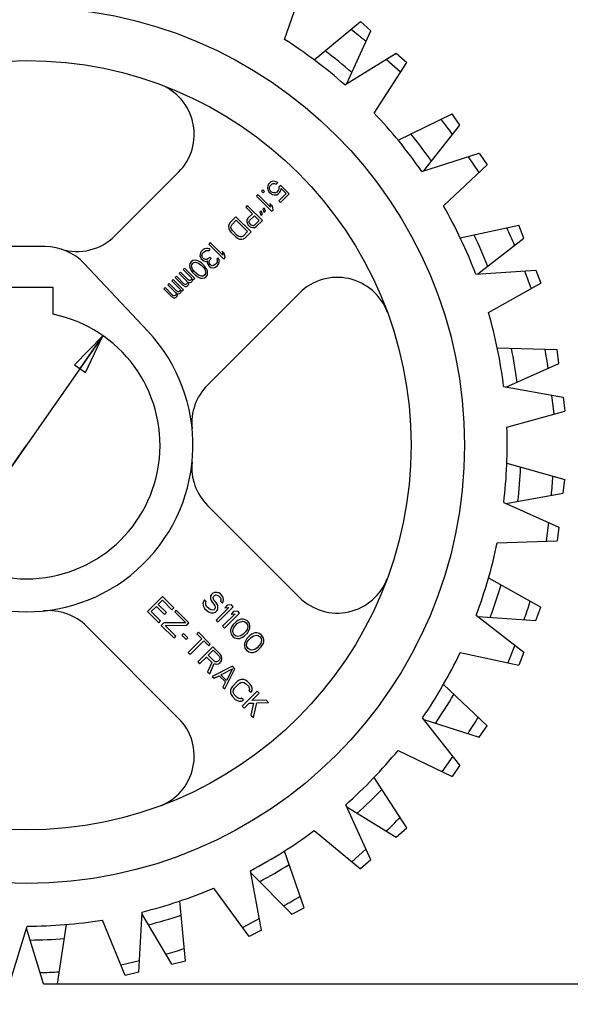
# Model space of a CAD drawing. Header units: inches. Extents: x 0 to 17, y 0 to 11.
# Tile 4 of 6: x 5.6 to 8.2, y 3.8 to 8.4. Entities that reach past the tile are written whole.
import ezdxf

# ---------------------------------------------------------------- set-up
doc = ezdxf.new("R2010")
doc.units = ezdxf.units.IN
doc.header["$LTSCALE"] = 0.935
doc.header["$MEASUREMENT"] = 0
doc.layers.get('0').update_dxf_attribs({"linetype": 'CONTINUOUS'})
doc.layers.add('ALL_FEATURES', color=7, linetype='CONTINUOUS')
doc.styles.get("Standard").update_dxf_attribs({"font": 'txt', "width": 0.8})
doc.styles.add('TEXTSTYLE_1', font='gdt', dxfattribs={"width": 0.8})
doc.dimstyles.new('DIMSTYLE_1', dxfattribs={"dimtxt": 0.125, "dimasz": 0.1875, "dimexe": 0.18, "dimexo": 0.0625, "dimgap": 0.09, "dimtad": 0, "dimtih": 1, "dimtoh": 1, "dimzin": 4, "dimdsep": 46, "dimtxsty": 'STANDARD', "dimblk": 'CLOSED', "dimblk1": 'CLOSED', "dimblk2": 'CLOSED', "dimcen": 0.09, "dimadec": 0, "dimazin": 0, "dimtp": 0.01, "dimtm": 0.01, "dimtfac": 1, "dimtofl": 0, "dimtmove": 0, "dimatfit": 3, "dimldrblk": 'CLOSED', "dimfxl": 1, "dimtolj": 1, "dimtzin": 4, "dimarcsym": 0})
doc.dimstyles.new('DIMSTYLE_2', dxfattribs={"dimtxt": 0.125, "dimasz": 0.1875, "dimexe": 0.18, "dimexo": 0.0625, "dimgap": 0.09, "dimtad": 0, "dimtih": 1, "dimtoh": 1, "dimzin": 4, "dimdsep": 46, "dimtxsty": 'STANDARD', "dimblk": 'CLOSED', "dimblk1": 'CLOSED', "dimblk2": 'CLOSED', "dimcen": 0.09, "dimadec": 0, "dimazin": 0, "dimtp": 0.01, "dimtm": 0.01, "dimtfac": 1, "dimtofl": 0, "dimtmove": 0, "dimatfit": 3, "dimldrblk": 'CLOSED', "dimfxl": 1, "dimtolj": 1, "dimtzin": 4, "dimarcsym": 0})

# ---------------------------------------------------------------- blocks, each defined once
blk = doc.blocks.new('_CLOSED')
at = {"color": 0, "linetype": 'BYBLOCK'}
for p, q in [((0, 0), (-1, 0.167)), ((-1, 0.167), (-1, -0.167)), ((-1, -0.167), (0, 0)), ((-1, 0), (0, 0))]:
    blk.add_line(p, q, dxfattribs=at)
blk = doc.blocks.new('*D0')
at = {"color": 3, "linetype": 'CONTINUOUS'}
for p, q in [((5.8195, 8.8968), (9.2198, 8.8968)), ((9.0948, 8.8968), (9.0948, 6.8869)), ((9.0948, 3.8577), (9.0948, 6.2619)), ((5.8195, 3.8577), (9.2198, 3.8577))]:
    blk.add_line(p, q, dxfattribs=at)
at = {"color": 3, "linetype": 'CONTINUOUS', "xscale": 0.1875, "yscale": 0.1875, "zscale": 0.1875}
for p, rotation in [((9.0948, 8.8968), 90), ((9.0948, 3.8577), 270)]:
    blk.add_blockref('_CLOSED', p, dxfattribs=dict(at, rotation=rotation))
at = {"color": 3, "linetype": 'CONTINUOUS', "insert": (9.0448, 6.8244), "char_height": 0.125, "width": 0.7, "attachment_point": 2, "line_spacing_factor": 0.9}
blk.add_mtext('5.04\\P[128]\\PNOMINAL', dxfattribs=at)
blk = doc.blocks.new('*D2')
at = {"color": 3, "linetype": 'CONTINUOUS'}
for p, q in [((6.0355, 6.8897), (5.6775, 6.3773)), ((5.6775, 6.3773), (3.9225, 3.8649)), ((5.3196, 5.8649), (5.6775, 6.3773)), ((3.9225, 3.8649), (3.735, 3.8649))]:
    blk.add_line(p, q, dxfattribs=at)
at = {"color": 3, "linetype": 'CONTINUOUS', "xscale": 0.1875, "yscale": 0.1875, "zscale": 0.1875}
for p, rotation in [((6.0355, 6.8897), 55.0636452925), ((5.3196, 5.8649), 235.0636452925)]:
    blk.add_blockref('_CLOSED', p, dxfattribs=dict(at, rotation=rotation))
at = {"color": 3, "linetype": 'CONTINUOUS', "insert": (3.4725, 3.9274), "char_height": 0.125, "width": 0.7, "attachment_point": 3, "line_spacing_factor": 0.9, "style": 'TEXTSTYLE_1'}
blk.add_mtext('{\\Fgdt;n}\\Ftxt;1.25\\P[31,8]\\PNOMINAL', dxfattribs=at)

msp = doc.modelspace()

# ---------------------------------------------------------------- linework, layer by layer
at = {"color": 7, "linetype": 'CONTINUOUS'}
for p, q in [((6.8849, 8.2754), (6.9765, 8.541)), ((7.167, 8.0631), (7.4078, 8.2105)), ((7.4078, 8.2105), (7.4566, 8.1673)), ((7.304, 7.9313), (7.4566, 8.1673)), ((7.3615, 8.1821), (7.4281, 8.1231)), ((7.5271, 7.6577), (7.7962, 7.7431)), ((7.7962, 7.7431), (7.8333, 7.6895)), ((7.7445, 7.7267), (7.795, 7.6535)), ((6.0912, 7.3567), (6.3893, 7.6548)), ((7.6287, 7.4969), (7.8333, 7.6895)), ((6.8177, 7.6059), (6.8107, 7.5988)), ((6.8251, 7.6103), (6.8177, 7.6059)), ((6.8355, 7.6117), (6.8251, 7.6103)), ((6.8253, 7.5984), (6.8315, 7.6016)), ((6.8315, 7.6016), (6.838, 7.6021)), ((6.8451, 7.6092), (6.8355, 7.6117)), ((6.838, 7.6021), (6.8464, 7.5984)), ((6.8535, 7.6055), (6.8451, 7.6092)), ((6.8464, 7.5984), (6.8535, 7.6055)), ((6.7836, 7.5717), (6.7777, 7.5658)), ((6.7777, 7.5658), (6.7852, 7.5583)), ((6.7911, 7.5642), (6.7836, 7.5717)), ((6.7852, 7.5583), (6.7911, 7.5642)), ((6.8063, 7.5914), (6.8049, 7.581)), ((6.8049, 7.581), (6.8074, 7.5715)), ((6.8107, 7.5988), (6.8063, 7.5914)), ((6.8074, 7.5715), (6.8126, 7.5616)), ((6.8126, 7.5616), (6.8186, 7.5556)), ((6.8145, 7.5785), (6.815, 7.5851)), ((6.8166, 7.5717), (6.8145, 7.5785)), ((6.815, 7.5851), (6.8182, 7.5913)), ((6.82, 7.566), (6.8166, 7.5717)), ((6.8182, 7.5913), (6.8253, 7.5984)), ((6.8186, 7.5556), (6.8285, 7.5504)), ((6.823, 7.563), (6.82, 7.566)), ((6.8287, 7.5596), (6.823, 7.563)), ((6.8355, 7.5575), (6.8287, 7.5596)), ((6.8421, 7.558), (6.8355, 7.5575)), ((6.8483, 7.5612), (6.8421, 7.558)), ((6.8554, 7.5683), (6.8483, 7.5612)), ((6.8484, 7.5493), (6.8558, 7.5537)), ((6.8586, 7.5745), (6.8554, 7.5683)), ((6.8558, 7.5537), (6.8629, 7.5608)), ((6.8927, 7.5545), (6.8585, 7.5203)), ((6.8588, 7.5837), (6.8586, 7.5745)), ((6.867, 7.592), (6.8588, 7.5837)), ((6.8629, 7.5608), (6.8673, 7.5682)), ((6.9061, 7.5529), (6.867, 7.592)), ((6.8673, 7.5682), (6.8686, 7.5786)), ((6.8686, 7.5786), (6.8927, 7.5545)), ((6.7612, 7.5493), (6.7541, 7.5423)), ((6.7541, 7.5423), (6.8248, 7.4715)), ((6.8199, 7.4906), (6.7612, 7.5493)), ((6.8164, 7.5083), (6.8199, 7.4906)), ((6.8284, 7.4962), (6.8164, 7.5083)), ((6.8285, 7.5504), (6.838, 7.5479)), ((6.838, 7.5479), (6.8484, 7.5493)), ((6.8585, 7.5203), (6.8661, 7.5128)), ((6.8661, 7.5128), (6.9061, 7.5529)), ((6.7105, 7.4986), (6.7034, 7.4916)), ((6.7034, 7.4916), (6.735, 7.46)), ((6.7812, 7.4279), (6.7105, 7.4986)), ((6.7757, 7.4735), (6.7698, 7.4677)), ((6.7698, 7.4677), (6.7756, 7.4524)), ((6.7815, 7.4583), (6.7757, 7.4735)), ((6.7898, 7.4877), (6.7839, 7.4818)), ((6.7839, 7.4818), (6.7897, 7.4666)), ((6.7897, 7.4666), (6.7956, 7.4724)), ((6.7956, 7.4724), (6.7898, 7.4877)), ((6.8248, 7.4715), (6.8319, 7.4786)), ((6.8319, 7.4786), (6.8284, 7.4962)), ((6.6292, 7.4173), (6.6248, 7.4099)), ((6.6575, 7.4456), (6.6292, 7.4173)), ((6.6382, 7.4083), (6.6594, 7.4295)), ((6.7282, 7.3749), (6.6575, 7.4456)), ((6.6594, 7.4295), (6.7121, 7.3769)), ((6.7094, 7.4314), (6.7092, 7.4221)), ((6.7092, 7.4221), (6.7117, 7.4126)), ((6.7138, 7.4388), (6.7094, 7.4314)), ((6.735, 7.46), (6.7138, 7.4388)), ((6.7196, 7.4235), (6.7217, 7.4286)), ((6.7203, 7.4182), (6.7196, 7.4235)), ((6.7236, 7.4125), (6.7203, 7.4182)), ((6.7217, 7.4286), (6.744, 7.451)), ((6.744, 7.451), (6.7666, 7.4284)), ((6.7666, 7.4284), (6.7442, 7.406)), ((6.7529, 7.3997), (6.7812, 7.4279)), ((6.7756, 7.4524), (6.7815, 7.4583)), ((6.6248, 7.4099), (6.6231, 7.4022)), ((6.6231, 7.4022), (6.6244, 7.3915)), ((6.6244, 7.3915), (6.6281, 7.3831)), ((6.6281, 7.3831), (6.6344, 7.3744)), ((6.6344, 7.3744), (6.657, 7.3518)), ((6.6345, 7.3955), (6.635, 7.4021)), ((6.6366, 7.3887), (6.6345, 7.3955)), ((6.635, 7.4021), (6.6382, 7.4083)), ((6.6415, 7.3815), (6.6366, 7.3887)), ((6.664, 7.3589), (6.6415, 7.3815)), ((6.7121, 7.3769), (6.6909, 7.3556)), ((6.6999, 7.3466), (6.7282, 7.3749)), ((6.7117, 7.4126), (6.715, 7.4069)), ((6.715, 7.4069), (6.7211, 7.4009)), ((6.7211, 7.4009), (6.7267, 7.3975)), ((6.7281, 7.408), (6.7236, 7.4125)), ((6.7267, 7.3975), (6.7363, 7.3951)), ((6.7338, 7.4046), (6.7281, 7.408)), ((6.7392, 7.404), (6.7338, 7.4046)), ((6.7363, 7.3951), (6.7455, 7.3953)), ((6.7442, 7.406), (6.7392, 7.404)), ((6.7455, 7.3953), (6.7529, 7.3997)), ((6.5373, 7.3254), (6.5302, 7.3183)), ((6.5959, 7.2667), (6.5373, 7.3254)), ((6.657, 7.3518), (6.6657, 7.3455)), ((6.6712, 7.3541), (6.664, 7.3589)), ((6.6657, 7.3455), (6.674, 7.3418)), ((6.6781, 7.3519), (6.6712, 7.3541)), ((6.674, 7.3418), (6.6848, 7.3405)), ((6.6846, 7.3524), (6.6781, 7.3519)), ((6.6909, 7.3556), (6.6846, 7.3524)), ((6.6848, 7.3405), (6.6925, 7.3422)), ((6.6925, 7.3422), (6.6999, 7.3466)), ((6.4916, 7.2768), (6.4899, 7.269)), ((6.4948, 7.283), (6.4916, 7.2768)), ((6.5043, 7.2924), (6.4948, 7.283)), ((6.5035, 7.2766), (6.5106, 7.2837)), ((6.5105, 7.2956), (6.5043, 7.2924)), ((6.5182, 7.2973), (6.5105, 7.2956)), ((6.5106, 7.2837), (6.518, 7.2881)), ((6.518, 7.2881), (6.5219, 7.2889)), ((6.5247, 7.2978), (6.5182, 7.2973)), ((6.5219, 7.2889), (6.5272, 7.2883)), ((6.5316, 7.2957), (6.5247, 7.2978)), ((6.5272, 7.2883), (6.5314, 7.2865)), ((6.5302, 7.3183), (6.6009, 7.2476)), ((6.5314, 7.2865), (6.5373, 7.2924)), ((6.5373, 7.2924), (6.5316, 7.2957)), ((6.5925, 7.2843), (6.5959, 7.2667)), ((6.6045, 7.2723), (6.5925, 7.2843)), ((6.4477, 7.2358), (6.4421, 7.2273)), ((6.4563, 7.2414), (6.4477, 7.2358)), ((6.4552, 7.2283), (6.4626, 7.2327)), ((6.4667, 7.2428), (6.4563, 7.2414)), ((6.4626, 7.2327), (6.4692, 7.2332)), ((6.4747, 7.2418), (6.4667, 7.2428)), ((6.4692, 7.2332), (6.4829, 7.2289)), ((6.4831, 7.2381), (6.4747, 7.2418)), ((6.4888, 7.2348), (6.4831, 7.2381)), ((6.4975, 7.2285), (6.4888, 7.2348)), ((6.4899, 7.269), (6.4894, 7.2625)), ((6.4894, 7.2625), (6.4915, 7.2556)), ((6.4915, 7.2556), (6.4949, 7.2499)), ((6.4949, 7.2499), (6.5009, 7.2439)), ((6.4983, 7.2654), (6.4991, 7.2692)), ((6.4989, 7.26), (6.4983, 7.2654)), ((6.5008, 7.2558), (6.4989, 7.26)), ((6.4991, 7.2692), (6.5035, 7.2766)), ((6.5068, 7.2498), (6.5008, 7.2558)), ((6.5009, 7.2439), (6.5081, 7.2391)), ((6.5152, 7.2461), (6.5068, 7.2498)), ((6.5081, 7.2391), (6.515, 7.2369)), ((6.515, 7.2369), (6.5239, 7.2398)), ((6.5217, 7.2467), (6.5152, 7.2461)), ((6.5303, 7.2522), (6.5217, 7.2467)), ((6.5239, 7.2398), (6.5237, 7.2306)), ((6.535, 7.257), (6.5303, 7.2522)), ((6.5322, 7.2361), (6.5363, 7.2462)), ((6.5329, 7.2308), (6.5322, 7.2361)), ((6.5366, 7.2224), (6.5329, 7.2308)), ((6.541, 7.2509), (6.535, 7.257)), ((6.5363, 7.2462), (6.541, 7.2509)), ((6.5695, 7.2343), (6.5651, 7.2269)), ((6.5737, 7.2536), (6.5678, 7.2477)), ((6.5678, 7.2477), (6.57, 7.2408)), ((6.57, 7.2408), (6.5695, 7.2343)), ((6.5786, 7.2464), (6.5737, 7.2536)), ((6.5782, 7.2279), (6.5799, 7.2356)), ((6.5799, 7.2356), (6.5786, 7.2464)), ((6.6009, 7.2476), (6.608, 7.2547)), ((6.608, 7.2547), (6.6045, 7.2723)), ((6.3982, 7.1863), (6.3923, 7.1804)), ((6.4343, 7.1502), (6.3982, 7.1863)), ((6.4171, 7.2052), (6.4112, 7.1993)), ((6.4112, 7.1993), (6.4488, 7.1617)), ((6.4652, 7.1571), (6.4171, 7.2052)), ((6.4421, 7.2273), (6.4407, 7.2169)), ((6.4407, 7.2169), (6.4417, 7.2088)), ((6.4417, 7.2088), (6.4454, 7.2004)), ((6.4454, 7.2004), (6.4487, 7.1947)), ((6.4487, 7.1947), (6.4551, 7.186)), ((6.4503, 7.2144), (6.4508, 7.2209)), ((6.4546, 7.2006), (6.4503, 7.2144)), ((6.4508, 7.2209), (6.4552, 7.2283)), ((6.4625, 7.1904), (6.4546, 7.2006)), ((6.4551, 7.186), (6.4686, 7.1725)), ((6.473, 7.1799), (6.4625, 7.1904)), ((6.4829, 7.2289), (6.4931, 7.2211)), ((6.4931, 7.2211), (6.5036, 7.2105)), ((6.511, 7.2149), (6.4975, 7.2285)), ((6.5036, 7.2105), (6.5115, 7.2003)), ((6.5174, 7.2062), (6.511, 7.2149)), ((6.5115, 7.2003), (6.5158, 7.1866)), ((6.5158, 7.1866), (6.5153, 7.18)), ((6.5207, 7.2005), (6.5174, 7.2062)), ((6.5244, 7.1922), (6.5207, 7.2005)), ((6.5237, 7.2306), (6.5258, 7.2237)), ((6.5253, 7.1841), (6.5244, 7.1922)), ((6.5258, 7.2237), (6.5307, 7.2165)), ((6.5307, 7.2165), (6.5337, 7.2135)), ((6.5337, 7.2135), (6.5409, 7.2087)), ((6.5396, 7.2194), (6.5366, 7.2224)), ((6.5464, 7.2172), (6.5396, 7.2194)), ((6.5409, 7.2087), (6.5516, 7.2074)), ((6.553, 7.2178), (6.5464, 7.2172)), ((6.5516, 7.2074), (6.5593, 7.2091)), ((6.5604, 7.2221), (6.553, 7.2178)), ((6.5593, 7.2091), (6.5691, 7.2158)), ((6.5651, 7.2269), (6.5604, 7.2221)), ((6.5691, 7.2158), (6.5714, 7.2182)), ((6.5714, 7.2182), (6.5782, 7.2279)), ((7.7798, 7.1778), (8.0615, 7.1964)), ((8.0073, 7.1928), (8.0389, 7.1096)), ((8.0615, 7.1964), (8.0847, 7.1355)), ((6.364, 7.1522), (6.3581, 7.1463)), ((6.3581, 7.1463), (6.3957, 7.1087)), ((6.4122, 7.104), (6.364, 7.1522)), ((6.3793, 7.1675), (6.3734, 7.1616)), ((6.3734, 7.1616), (6.4096, 7.1255)), ((6.4154, 7.1314), (6.3793, 7.1675)), ((6.3923, 7.1804), (6.4284, 7.1443)), ((6.4284, 7.1443), (6.4302, 7.1402)), ((6.4302, 7.1402), (6.4306, 7.1375)), ((6.4385, 7.1484), (6.4343, 7.1502)), ((6.4356, 7.1395), (6.4437, 7.1385)), ((6.4366, 7.1315), (6.4356, 7.1395)), ((6.4412, 7.1481), (6.4385, 7.1484)), ((6.445, 7.1489), (6.4412, 7.1481)), ((6.4437, 7.1385), (6.4487, 7.1406)), ((6.4474, 7.1513), (6.445, 7.1489)), ((6.4494, 7.1563), (6.4474, 7.1513)), ((6.4487, 7.1406), (6.4534, 7.1453)), ((6.4488, 7.1617), (6.4494, 7.1563)), ((6.4534, 7.1453), (6.4554, 7.1503)), ((6.4554, 7.1503), (6.4548, 7.1557)), ((6.4548, 7.1557), (6.4593, 7.1512)), ((6.4593, 7.1512), (6.4652, 7.1571)), ((6.4686, 7.1725), (6.4773, 7.1662)), ((6.4832, 7.172), (6.473, 7.1799)), ((6.4773, 7.1662), (6.483, 7.1628)), ((6.483, 7.1628), (6.4914, 7.1592)), ((6.4969, 7.1677), (6.4832, 7.172)), ((6.4914, 7.1592), (6.4994, 7.1582)), ((6.5035, 7.1683), (6.4969, 7.1677)), ((6.4994, 7.1582), (6.5098, 7.1596)), ((6.5109, 7.1727), (6.5035, 7.1683)), ((6.5098, 7.1596), (6.5184, 7.1651)), ((6.5153, 7.18), (6.5109, 7.1727)), ((6.5184, 7.1651), (6.524, 7.1737)), ((6.524, 7.1737), (6.5253, 7.1841)), ((6.3263, 7.1145), (6.3204, 7.1086)), ((6.3204, 7.1086), (6.3565, 7.0725)), ((6.3624, 7.0783), (6.3263, 7.1145)), ((6.3452, 7.1333), (6.3393, 7.1274)), ((6.3393, 7.1274), (6.3754, 7.0913)), ((6.3813, 7.0972), (6.3452, 7.1333)), ((6.3855, 7.0954), (6.3813, 7.0972)), ((6.3881, 7.095), (6.3855, 7.0954)), ((6.392, 7.0959), (6.3881, 7.095)), ((6.3944, 7.0983), (6.392, 7.0959)), ((6.3964, 7.1033), (6.3944, 7.0983)), ((6.3957, 7.1087), (6.3964, 7.1033)), ((6.4004, 7.0922), (6.4024, 7.0973)), ((6.4024, 7.0973), (6.4018, 7.1026)), ((6.4018, 7.1026), (6.4063, 7.0981)), ((6.4063, 7.0981), (6.4122, 7.104)), ((6.4096, 7.1255), (6.4194, 7.1203)), ((6.4196, 7.1295), (6.4154, 7.1314)), ((6.4194, 7.1203), (6.4248, 7.1197)), ((6.4223, 7.1292), (6.4196, 7.1295)), ((6.4262, 7.1301), (6.4223, 7.1292)), ((6.4248, 7.1197), (6.4298, 7.1217)), ((6.4297, 7.1336), (6.4262, 7.1301)), ((6.4306, 7.1375), (6.4297, 7.1336)), ((6.4298, 7.1217), (6.4346, 7.1264)), ((6.4346, 7.1264), (6.4366, 7.1315)), ((7.8399, 6.9974), (8.0847, 7.1355)), ((6.3565, 7.0725), (6.3664, 7.0673)), ((6.3666, 7.0765), (6.3624, 7.0783)), ((6.3664, 7.0673), (6.3718, 7.0666)), ((6.3693, 7.0762), (6.3666, 7.0765)), ((6.3731, 7.077), (6.3693, 7.0762)), ((6.3718, 7.0666), (6.3768, 7.0687)), ((6.3767, 7.0806), (6.3731, 7.077)), ((6.3754, 7.0913), (6.3772, 7.0871)), ((6.3775, 7.0844), (6.3767, 7.0806)), ((6.3768, 7.0687), (6.3815, 7.0734)), ((6.3772, 7.0871), (6.3775, 7.0844)), ((6.3815, 7.0734), (6.3836, 7.0784)), ((6.3826, 7.0865), (6.3906, 7.0855)), ((6.3836, 7.0784), (6.3826, 7.0865)), ((6.3906, 7.0855), (6.3957, 7.0875)), ((6.3957, 7.0875), (6.4004, 7.0922)), ((6.955, 7.0891), (6.5244, 6.6585)), ((7.9103, 6.6515), (8.1883, 6.6021)), ((8.1348, 6.6116), (8.1455, 6.5232)), ((8.1883, 6.6021), (8.1962, 6.5374)), ((7.9255, 6.4619), (8.1962, 6.5374)), ((6.5244, 6.0961), (6.955, 5.6655)), ((7.911, 6.1092), (8.1691, 5.9947)), ((8.1195, 6.0167), (8.1087, 5.9284)), ((8.1691, 5.9947), (8.1613, 5.93)), ((7.8804, 5.9215), (8.1613, 5.93)), ((6.3139, 5.6702), (6.2432, 5.5995)), ((6.367, 5.6172), (6.3139, 5.6702)), ((6.5387, 5.6711), (6.5386, 5.6592)), ((6.5433, 5.6786), (6.5387, 5.6711)), ((6.5493, 5.6846), (6.5433, 5.6786)), ((6.5568, 5.6891), (6.5493, 5.6846)), ((6.5506, 5.6652), (6.5536, 5.6712)), ((6.552, 5.6578), (6.5506, 5.6652)), ((6.5536, 5.6712), (6.5566, 5.6742)), ((6.5566, 5.6742), (6.5626, 5.6773)), ((6.5687, 5.6892), (6.5568, 5.6891)), ((6.5626, 5.6773), (6.57, 5.6759)), ((6.5776, 5.6864), (6.5687, 5.6892)), ((6.57, 5.6759), (6.576, 5.6729)), ((6.576, 5.6729), (6.5848, 5.6641)), ((6.585, 5.682), (6.5776, 5.6864)), ((6.5924, 5.6746), (6.585, 5.682)), ((6.5982, 5.6657), (6.5924, 5.6746)), ((6.5996, 5.6553), (6.5982, 5.6657)), ((6.2611, 5.5997), (6.2852, 5.6237)), ((6.2852, 5.6237), (6.3235, 5.5854)), ((6.2942, 5.6328), (6.3137, 5.6523)), ((6.3325, 5.5945), (6.2942, 5.6328)), ((6.3137, 5.6523), (6.3579, 5.6081)), ((6.5057, 5.6469), (6.5026, 5.635)), ((6.5026, 5.635), (6.5055, 5.6231)), ((6.5055, 5.6231), (6.5113, 5.6142)), ((6.5103, 5.6544), (6.5057, 5.6469)), ((6.5191, 5.6456), (6.5103, 5.6544)), ((6.516, 5.6306), (6.5161, 5.6396)), ((6.5204, 5.6232), (6.516, 5.6306)), ((6.5161, 5.6396), (6.5191, 5.6456)), ((6.5321, 5.6114), (6.5204, 5.6232)), ((6.5386, 5.6592), (6.5415, 5.6503)), ((6.5415, 5.6503), (6.5459, 5.6429)), ((6.5459, 5.6429), (6.5547, 5.634)), ((6.5549, 5.6519), (6.552, 5.6578)), ((6.5547, 5.634), (6.5591, 5.6266)), ((6.5637, 5.643), (6.5549, 5.6519)), ((6.5605, 5.6192), (6.5589, 5.6117)), ((6.5591, 5.6266), (6.5605, 5.6192)), ((6.5696, 5.6342), (6.5637, 5.643)), ((6.5725, 5.6253), (6.5696, 5.6342)), ((6.5724, 5.6134), (6.5725, 5.6253)), ((6.5747, 5.5509), (6.6454, 5.6216)), ((6.5848, 5.6641), (6.5877, 5.6582)), ((6.5877, 5.6522), (6.5861, 5.6477)), ((6.5861, 5.6477), (6.595, 5.6389)), ((6.5877, 5.6582), (6.5877, 5.6522)), ((6.595, 5.6389), (6.598, 5.6449)), ((6.598, 5.6449), (6.5996, 5.6553)), ((6.6172, 5.6287), (6.6051, 5.6167)), ((6.6365, 5.6304), (6.6172, 5.6287)), ((6.6454, 5.6216), (6.6365, 5.6304)), ((6.2432, 5.5995), (6.2963, 5.5464)), ((6.3053, 5.5555), (6.2611, 5.5997)), ((6.3235, 5.5854), (6.3325, 5.5945)), ((6.3579, 5.6081), (6.367, 5.6172)), ((6.3787, 5.6054), (6.3712, 5.5978)), ((6.3712, 5.5978), (6.4228, 5.5463)), ((6.4377, 5.5464), (6.3787, 5.6054)), ((6.5113, 5.6142), (6.5231, 5.6024)), ((6.5231, 5.6024), (6.532, 5.5966)), ((6.532, 5.5966), (6.5409, 5.5937)), ((6.5395, 5.6071), (6.5321, 5.6114)), ((6.547, 5.6057), (6.5395, 5.6071)), ((6.5409, 5.5937), (6.5528, 5.5938)), ((6.5544, 5.6072), (6.547, 5.6057)), ((6.5528, 5.5938), (6.5618, 5.5969)), ((6.5589, 5.6117), (6.5544, 5.6072)), ((6.5618, 5.5969), (6.5693, 5.6044)), ((6.6245, 5.6184), (6.5658, 5.5597)), ((6.5693, 5.6044), (6.5724, 5.6134)), ((6.654, 5.5889), (6.5953, 5.5302)), ((6.6041, 5.5214), (6.6748, 5.5921)), ((6.6051, 5.6167), (6.6245, 5.6184)), ((6.6466, 5.5993), (6.6346, 5.5872)), ((6.6346, 5.5872), (6.654, 5.5889)), ((6.666, 5.6009), (6.6466, 5.5993)), ((6.6748, 5.5921), (6.666, 5.6009)), ((7.782, 5.5824), (8.0052, 5.4095)), ((6.3893, 5.0998), (5.9588, 5.5304)), ((6.2963, 5.5464), (6.3053, 5.5555)), ((6.3201, 5.5467), (6.308, 5.5347)), ((6.308, 5.5347), (6.367, 5.4757)), ((6.4228, 5.5463), (6.3201, 5.5467)), ((6.3259, 5.5348), (6.4271, 5.5359)), ((6.376, 5.4848), (6.3259, 5.5348)), ((6.4271, 5.5359), (6.4377, 5.5464)), ((6.5658, 5.5597), (6.5747, 5.5509)), ((6.5953, 5.5302), (6.6041, 5.5214)), ((6.6385, 5.5292), (6.6354, 5.5232)), ((6.6445, 5.5382), (6.6385, 5.5292)), ((6.658, 5.5517), (6.6445, 5.5382)), ((6.6458, 5.5218), (6.6534, 5.5323)), ((6.6534, 5.5323), (6.6639, 5.5429)), ((6.667, 5.5578), (6.658, 5.5517)), ((6.6639, 5.5429), (6.6744, 5.5504)), ((6.673, 5.5608), (6.667, 5.5578)), ((6.682, 5.5639), (6.673, 5.5608)), ((6.6744, 5.5504), (6.6893, 5.5536)), ((6.6909, 5.564), (6.682, 5.5639)), ((6.6893, 5.5536), (6.6968, 5.5521)), ((6.7028, 5.5611), (6.6909, 5.564)), ((6.6968, 5.5521), (6.7056, 5.5463)), ((6.7132, 5.5538), (6.7028, 5.5611)), ((6.7056, 5.5463), (6.7115, 5.5374)), ((6.7129, 5.53), (6.7098, 5.5151)), ((6.7115, 5.5374), (6.7129, 5.53)), ((6.7205, 5.5435), (6.7132, 5.5538)), ((6.7233, 5.5316), (6.7205, 5.5435)), ((6.7232, 5.5227), (6.7233, 5.5316)), ((6.367, 5.4757), (6.376, 5.4848)), ((6.4118, 5.497), (6.4043, 5.4895)), ((6.4043, 5.4895), (6.4249, 5.4689)), ((6.4325, 5.4764), (6.4118, 5.497)), ((6.4819, 5.5022), (6.4743, 5.4947)), ((6.4743, 5.4947), (6.4979, 5.4712)), ((6.5378, 5.4463), (6.4819, 5.5022)), ((6.6354, 5.5232), (6.6323, 5.5143)), ((6.6323, 5.5143), (6.6323, 5.5053)), ((6.6323, 5.5053), (6.6351, 5.4934)), ((6.6351, 5.4934), (6.6424, 5.4831)), ((6.6424, 5.4831), (6.6528, 5.4758)), ((6.6427, 5.5069), (6.6458, 5.5218)), ((6.6441, 5.4995), (6.6427, 5.5069)), ((6.65, 5.4906), (6.6441, 5.4995)), ((6.6588, 5.4848), (6.65, 5.4906)), ((6.6663, 5.4833), (6.6588, 5.4848)), ((6.6812, 5.4865), (6.6663, 5.4833)), ((6.6917, 5.494), (6.6812, 5.4865)), ((6.6885, 5.4791), (6.6975, 5.4852)), ((6.7022, 5.5046), (6.6917, 5.494)), ((6.6975, 5.4852), (6.7111, 5.4987)), ((6.7098, 5.5151), (6.7022, 5.5046)), ((6.7229, 5.4869), (6.7093, 5.4734)), ((6.7111, 5.4987), (6.7171, 5.5077)), ((6.7171, 5.5077), (6.7202, 5.5137)), ((6.7202, 5.5137), (6.7232, 5.5227)), ((6.7319, 5.493), (6.7229, 5.4869)), ((6.7287, 5.4781), (6.7392, 5.4856)), ((6.7378, 5.496), (6.7319, 5.493)), ((6.7468, 5.4991), (6.7378, 5.496)), ((6.7392, 5.4856), (6.7541, 5.4887)), ((6.7557, 5.4992), (6.7468, 5.4991)), ((6.7541, 5.4887), (6.7616, 5.4873)), ((6.7676, 5.4963), (6.7557, 5.4992)), ((6.7616, 5.4873), (6.7704, 5.4815)), ((6.778, 5.489), (6.7676, 5.4963)), ((6.7704, 5.4815), (6.7763, 5.4726)), ((6.7853, 5.4786), (6.778, 5.489)), ((6.4249, 5.4689), (6.4325, 5.4764)), ((6.4979, 5.4712), (6.4347, 5.408)), ((6.4436, 5.3991), (6.5068, 5.4623)), ((6.5068, 5.4623), (6.5303, 5.4387)), ((6.5303, 5.4387), (6.5378, 5.4463)), ((6.6528, 5.4758), (6.6647, 5.4729)), ((6.6647, 5.4729), (6.6736, 5.473)), ((6.6736, 5.473), (6.6826, 5.4761)), ((6.6826, 5.4761), (6.6885, 5.4791)), ((6.6972, 5.4494), (6.6971, 5.4405)), ((6.6971, 5.4405), (6.6999, 5.4286)), ((6.7002, 5.4584), (6.6972, 5.4494)), ((6.7033, 5.4644), (6.7002, 5.4584)), ((6.7093, 5.4734), (6.7033, 5.4644)), ((6.7075, 5.4421), (6.7106, 5.457)), ((6.7089, 5.4347), (6.7075, 5.4421)), ((6.7148, 5.4258), (6.7089, 5.4347)), ((6.7106, 5.457), (6.7182, 5.4675)), ((6.7182, 5.4675), (6.7287, 5.4781)), ((6.767, 5.4398), (6.7565, 5.4292)), ((6.7746, 5.4503), (6.767, 5.4398)), ((6.7777, 5.4652), (6.7746, 5.4503)), ((6.7759, 5.4339), (6.7819, 5.4429)), ((6.7763, 5.4726), (6.7777, 5.4652)), ((6.7819, 5.4429), (6.785, 5.4489)), ((6.785, 5.4489), (6.7881, 5.4578)), ((6.7882, 5.4668), (6.7853, 5.4786)), ((6.7881, 5.4578), (6.7882, 5.4668)), ((7.9622, 5.4428), (7.9307, 5.3596)), ((6.4347, 5.408), (6.4436, 5.3991)), ((6.5496, 5.4345), (6.4789, 5.3638)), ((6.5284, 5.3956), (6.5509, 5.4181)), ((6.5564, 5.3676), (6.5284, 5.3956)), ((6.585, 5.3991), (6.5496, 5.4345)), ((6.5509, 5.4181), (6.5789, 5.3901)), ((6.5789, 5.3901), (6.5819, 5.3842)), ((6.5908, 5.3903), (6.585, 5.3991)), ((6.5922, 5.3799), (6.5908, 5.3903)), ((6.6999, 5.4286), (6.7073, 5.4183)), ((6.7073, 5.4183), (6.7176, 5.4109)), ((6.7237, 5.4199), (6.7148, 5.4258)), ((6.7176, 5.4109), (6.7295, 5.4081)), ((6.7311, 5.4185), (6.7237, 5.4199)), ((6.7295, 5.4081), (6.7384, 5.4082)), ((6.746, 5.4217), (6.7311, 5.4185)), ((6.7384, 5.4082), (6.7474, 5.4113)), ((6.7565, 5.4292), (6.746, 5.4217)), ((6.7474, 5.4113), (6.7534, 5.4143)), ((6.7534, 5.4143), (6.7624, 5.4203)), ((6.7624, 5.4203), (6.7759, 5.4339)), ((7.7073, 5.4075), (7.982, 5.3486)), ((8.0052, 5.4095), (7.982, 5.3486)), ((6.4789, 5.3638), (6.4878, 5.3549)), ((6.4878, 5.3549), (6.5194, 5.3865)), ((6.5194, 5.3865), (6.5444, 5.3615)), ((6.5444, 5.3615), (6.5246, 5.3181)), ((6.5349, 5.3078), (6.5562, 5.3557)), ((6.641, 5.3431), (6.5467, 5.296)), ((6.5562, 5.3557), (6.5651, 5.3528)), ((6.5623, 5.3647), (6.5564, 5.3676)), ((6.5683, 5.3647), (6.5623, 5.3647)), ((6.5651, 5.3528), (6.5756, 5.3544)), ((6.5742, 5.3678), (6.5683, 5.3647)), ((6.5788, 5.3723), (6.5742, 5.3678)), ((6.5756, 5.3544), (6.5816, 5.3574)), ((6.5818, 5.3783), (6.5788, 5.3723)), ((6.5816, 5.3574), (6.5876, 5.3634)), ((6.5819, 5.3842), (6.5818, 5.3783)), ((6.5876, 5.3634), (6.5906, 5.3694)), ((6.5906, 5.3694), (6.5922, 5.3799)), ((6.6528, 5.3314), (6.641, 5.3431)), ((6.5246, 5.3181), (6.5349, 5.3078)), ((6.5555, 5.2872), (6.5795, 5.2993)), ((6.5795, 5.2993), (6.6089, 5.2699)), ((6.587, 5.3039), (6.6408, 5.3312)), ((6.6135, 5.2774), (6.587, 5.3039)), ((6.6056, 5.2371), (6.6528, 5.3314)), ((6.6408, 5.3312), (6.6135, 5.2774)), ((6.5467, 5.296), (6.5555, 5.2872)), ((6.6089, 5.2699), (6.5968, 5.2459)), ((6.664, 5.2719), (6.6415, 5.2494)), ((6.6503, 5.2405), (6.6729, 5.2631)), ((6.673, 5.278), (6.664, 5.2719)), ((6.6729, 5.2631), (6.6804, 5.2676)), ((6.682, 5.2811), (6.673, 5.278)), ((6.6804, 5.2676), (6.6878, 5.2692)), ((6.6939, 5.2812), (6.682, 5.2811)), ((6.6878, 5.2692), (6.6953, 5.2678)), ((6.7028, 5.2783), (6.6939, 5.2812)), ((6.6953, 5.2678), (6.7027, 5.2634)), ((6.7027, 5.2634), (6.7159, 5.2502)), ((6.7117, 5.2724), (6.7028, 5.2783)), ((6.7249, 5.2592), (6.7117, 5.2724)), ((6.7308, 5.2503), (6.7249, 5.2592)), ((6.5968, 5.2459), (6.6056, 5.2371)), ((6.6323, 5.2314), (6.6322, 5.2195)), ((6.6322, 5.2195), (6.6351, 5.2106)), ((6.6354, 5.2404), (6.6323, 5.2314)), ((6.6351, 5.2106), (6.641, 5.2017)), ((6.6415, 5.2494), (6.6354, 5.2404)), ((6.6442, 5.2256), (6.6458, 5.233)), ((6.6456, 5.2182), (6.6442, 5.2256)), ((6.65, 5.2108), (6.6456, 5.2182)), ((6.6458, 5.233), (6.6503, 5.2405)), ((6.6633, 5.1975), (6.65, 5.2108)), ((6.7573, 5.2268), (6.6866, 5.1561)), ((6.7159, 5.2502), (6.7203, 5.2428)), ((6.7217, 5.2353), (6.7187, 5.2293)), ((6.7187, 5.2293), (6.7275, 5.2205)), ((6.7203, 5.2428), (6.7217, 5.2353)), ((6.7275, 5.2205), (6.7336, 5.2295)), ((6.7337, 5.2414), (6.7308, 5.2503)), ((6.7316, 5.1833), (6.7662, 5.2179)), ((6.7336, 5.2295), (6.7337, 5.2414)), ((6.7662, 5.2179), (6.7573, 5.2268)), ((6.641, 5.2017), (6.6542, 5.1885)), ((6.6542, 5.1885), (6.6631, 5.1826)), ((6.6631, 5.1826), (6.672, 5.1797)), ((6.6706, 5.1931), (6.6633, 5.1975)), ((6.6781, 5.1917), (6.6706, 5.1931)), ((6.672, 5.1797), (6.6839, 5.1799)), ((6.6841, 5.1947), (6.6781, 5.1917)), ((6.6839, 5.1799), (6.6929, 5.1859)), ((6.6929, 5.1859), (6.6841, 5.1947)), ((6.6955, 5.1472), (6.7195, 5.1713)), ((6.7195, 5.1713), (6.7404, 5.1715)), ((6.7404, 5.1715), (6.7279, 5.1148)), ((6.7986, 5.1855), (6.7316, 5.1833)), ((6.7397, 5.103), (6.7553, 5.1717)), ((6.7553, 5.1717), (6.8104, 5.1737)), ((6.8104, 5.1737), (6.7986, 5.1855)), ((6.6866, 5.1561), (6.6955, 5.1472)), ((6.7279, 5.1148), (6.7397, 5.103)), ((7.7059, 4.8806), (7.5306, 5.1019)), ((7.4163, 4.95), (7.6689, 4.827)), ((7.6722, 4.9232), (7.6216, 4.85)), ((7.7059, 4.8806), (7.6689, 4.827)), ((7.2888, 4.4387), (7.1715, 4.6955)), ((7.0242, 4.5753), (7.24, 4.3954)), ((7.2662, 4.4881), (7.1996, 4.4291)), ((7.2888, 4.4387), (7.24, 4.3954)), ((6.778, 4.1094), (6.7256, 4.3868)), ((6.7203, 4.0791), (6.5538, 4.3054)), ((6.2033, 3.9119), (6.2188, 4.1938)), ((6.14, 3.8963), (6.0325, 4.1559)), ((6.768, 4.1628), (6.6892, 4.1214)), ((5.598, 3.8577), (5.6806, 4.1277)), ((6.778, 4.1094), (6.7203, 4.0791)), ((6.2063, 3.9662), (6.1199, 3.9449)), ((6.2033, 3.9119), (6.14, 3.8963))]:
    msp.add_line(p, q, dxfattribs=at)
for radius in [2.0495, 1.7995]:
    msp.add_circle((5.6775, 6.3773), radius, dxfattribs=at)
for centre, radius, start, end in [((5.6775, 6.3773), 2.2495, 48.5392, 57.5403), ((6.2125, 7.8315), 0.25, 315, 69.8013), ((5.6775, 6.3773), 2.2495, 34.693, 43.6942), ((5.6775, 6.3773), 2.2495, 20.8469, 29.848), ((5.9144, 7.5334), 0.25, 252.6127, 315), ((7.1318, 6.9123), 0.25, 20.1987, 135), ((5.6775, 6.3773), 2.2495, 7.0007, 16.0019), ((6.7012, 6.4817), 0.25, 135, 185.8257), ((5.6775, 6.3773), 2.2495, 353.1546, 2.1557), ((6.7012, 6.2728), 0.25, 174.1743, 225), ((5.6775, 6.3773), 2.2495, 339.3084, 348.3096), ((7.1318, 5.8423), 0.25, 225, 339.8013), ((5.782, 5.3536), 0.25, 45, 95.8257), ((5.6775, 6.3773), 2.2495, 325.4622, 334.4634), ((6.2125, 4.923), 0.25, 290.1987, 45), ((5.6775, 6.3773), 2.2495, 311.6161, 320.6173), ((5.6775, 6.3773), 2.2495, 297.7699, 306.7711), ((5.6775, 6.3773), 2.2495, 283.9238, 292.9249), ((5.6775, 6.3773), 2.2495, 270.0776, 279.0788)]:
    msp.add_arc(centre, radius, start, end, dxfattribs=at)
at = {"layer": 'ALL_FEATURES', "color": 7, "linetype": 'CONTINUOUS'}
for p, q in [((7.0242, 8.1793), (7.24, 8.3591)), ((7.2888, 8.3159), (7.24, 8.3591)), ((7.1759, 8.0686), (7.2888, 8.3159)), ((7.4163, 7.8046), (7.6689, 7.9276)), ((7.7059, 7.874), (7.6689, 7.9276)), ((7.5371, 7.6608), (7.7059, 7.874)), ((7.7073, 7.347), (7.982, 7.406)), ((8.0052, 7.3451), (7.982, 7.406)), ((7.7902, 7.1785), (8.0052, 7.3451)), ((5.765, 7.3063), (5.59, 7.3063)), ((6.2449, 6.9111), (5.9471, 7.2276)), ((5.8025, 7.1147), (5.5525, 7.1147)), ((5.8025, 6.9897), (5.8025, 7.1147)), ((7.8804, 6.8331), (8.1613, 6.8246)), ((8.1691, 6.7599), (8.1613, 6.8246)), ((7.9206, 6.6496), (8.1691, 6.7599)), ((7.9255, 6.2927), (8.1962, 6.2172)), ((8.1883, 6.1525), (8.1962, 6.2172)), ((7.9206, 6.1049), (8.1883, 6.1525)), ((7.8399, 5.7572), (8.0847, 5.6191)), ((8.0615, 5.5582), (8.0847, 5.6191)), ((7.7902, 5.5761), (8.0615, 5.5582)), ((7.6287, 5.2577), (7.8333, 5.0651)), ((7.5371, 5.0937), (7.7962, 5.0115)), ((7.7962, 5.0115), (7.8333, 5.0651)), ((7.4566, 4.5873), (7.304, 4.8233)), ((7.1759, 4.686), (7.4078, 4.5441)), ((7.4078, 4.5441), (7.4566, 4.5873)), ((6.9765, 4.2136), (6.8849, 4.4792)), ((6.7276, 4.3766), (6.9188, 4.1833)), ((6.421, 3.9656), (6.3956, 4.2454)), ((6.9188, 4.1833), (6.9765, 4.2136)), ((6.3577, 3.95), (6.2183, 4.1834)), ((5.757, 3.8577), (5.6775, 4.1178)), ((5.8222, 3.8577), (5.8645, 4.1355)), ((6.3577, 3.95), (6.421, 3.9656)), ((5.757, 3.8577), (5.8222, 3.8577))]:
    msp.add_line(p, q, dxfattribs=at)
for centre, radius, start, end in [((5.6775, 6.3773), 2.4676, 49.933, 52.0237), ((5.6775, 6.3773), 2.3145, 48.8776, 52.8452), ((5.6775, 6.3773), 2.4676, 36.0868, 38.1776), ((5.6775, 6.3773), 2.3145, 35.0314, 38.9991), ((5.6775, 6.3773), 2.4676, 22.2407, 24.3314), ((5.6775, 6.3773), 2.3145, 21.1853, 25.1529), ((5.765, 7.0563), 0.25, 43.2537, 90), ((5.6775, 6.3773), 0.625, 101.537, 78.463), ((5.6775, 6.3773), 0.779, 136.7463, 43.2537), ((5.6775, 6.3773), 2.3145, 7.3391, 11.3068), ((5.6775, 6.3773), 2.4676, 8.3945, 10.4853), ((5.6775, 6.3773), 2.3145, 353.493, 357.4606), ((5.6775, 6.3773), 2.4676, 354.5484, 356.6391), ((5.6775, 6.3773), 2.3145, 339.6468, 343.6145), ((5.6775, 6.3773), 2.4676, 340.7022, 342.793), ((5.6775, 6.3773), 2.3145, 325.8007, 329.7683), ((5.6775, 6.3773), 2.4676, 326.8561, 328.9468), ((5.6775, 6.3773), 2.3145, 311.9545, 315.9222), ((5.6775, 6.3773), 2.4676, 313.0099, 315.1007), ((5.6775, 6.3773), 2.3145, 298.1084, 302.076), ((5.6775, 6.3773), 2.4676, 299.1638, 301.2545), ((5.6775, 6.3773), 2.3145, 284.2622, 288.2299), ((5.6775, 6.3773), 2.3145, 270.416, 274.3837), ((5.6775, 6.3773), 2.4676, 285.3176, 287.4084), ((5.6775, 6.3773), 2.4676, 271.4715, 273.5622)]:
    msp.add_arc(centre, radius, start, end, dxfattribs=at)

# ---------------------------------------------------------------- dimensions: what is measured, and where the dimension line sits
at = {"color": 3, "linetype": 'CONTINUOUS'}
dim = msp.add_linear_dim(base=(9.0948, 3.8577), p1=(5.8195, 8.8968), p2=(5.8195, 3.8577), angle=270, text='<>\\PNOMINAL', dimstyle='DIMSTYLE_1', dxfattribs=at)
dim.commit()
dim.dimension.update_dxf_attribs({"geometry": '*D0', "text_midpoint": (8.8448, 6.5744), "dimtype": 160})
dim = msp.add_diameter_dim_2p(p1=(5.3196, 5.8649), p2=(6.0355, 6.8897), text='<>\\PNOMINAL', dimstyle='DIMSTYLE_2', dxfattribs=at)
dim.commit()
dim.dimension.update_dxf_attribs({"geometry": '*D2', "text_midpoint": (2.9225, 3.6774), "dimtype": 163})

doc.saveas('drawing.dxf')
